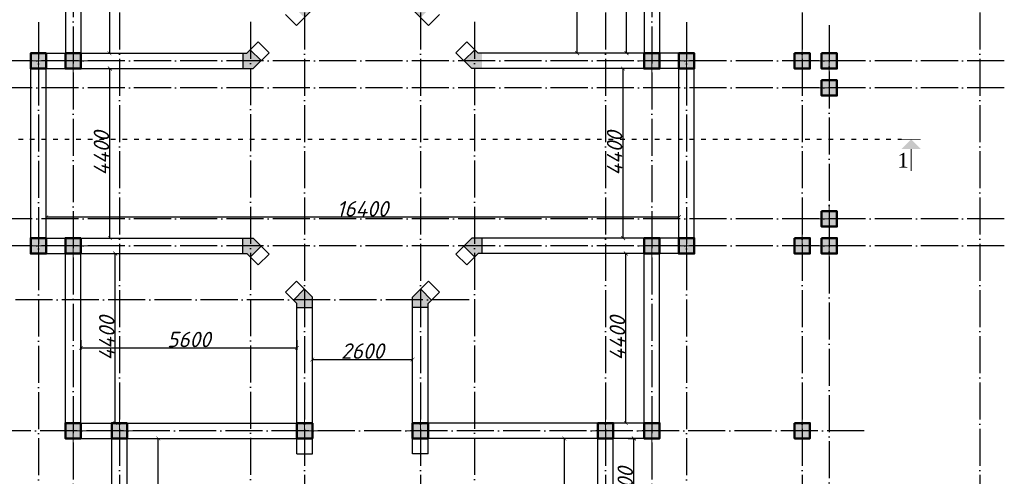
# Model space of a CAD drawing. Header units: millimetres. Extents: x 1112040 to 6903494, y -332921 to -150905.
# Tile 20 of 150: x 1410563 to 1436088, y -201033 to -189180. Entities that reach past the tile are written whole.
import ezdxf

# ---------------------------------------------------------------- set-up
doc = ezdxf.new("R2010")
doc.units = ezdxf.units.MM
doc.linetypes.add('ACAD_ISO03W100', pattern=[30, 12, -18])
doc.linetypes.add('ACAD_ISO04W100', pattern=[30, 24, -3, 0, -3])
doc.layers.add('kolonn', color=7, linetype='Continuous')
doc.layers.add('os', color=253, linetype='Continuous')
doc.styles.add('RomanS', font='times.ttf')
doc.styles.get("Standard").update_dxf_attribs({"font": 'isocpeui.ttf'})
doc.dimstyles.new('ISO-25', dxfattribs={"dimtxt": 400, "dimasz": 100, "dimexe": 50, "dimexo": 50, "dimgap": 20, "dimtad": 1, "dimdec": 0, "dimtxsty": 'Standard', "dimblk": 'ARCHTICK', "dimcen": 20, "dimclrd": 1, "dimclre": 1, "dimadec": 0, "dimazin": 0, "dimtfac": 1, "dimtdec": 0, "dimtmove": 0, "dimatfit": 3, "dimldrblk": 'ARCHTICK', "dimfxl": 1, "dimarcsym": 0})

# ---------------------------------------------------------------- blocks, each defined once
blk = doc.blocks.new('ghsdd')
at = {"ltscale": 50}
h = blk.add_hatch(color=256, dxfattribs=at)
h.paths.add_polyline_path([(0, 200), (-200, 200), (-200, 0), (0, 0)])
h.paths.add_polyline_path([(200, 0), (200, 200), (0, 200), (0, 0)])
h.paths.add_polyline_path([(0, 0), (-200, 0), (-200, -200), (0, -200)])
h.paths.add_polyline_path([(0, 0), (0, -200), (200, -200), (200, 0)])
at = {"lineweight": 0}
for p, q in [((0, -374), (0, 374)), ((-374, 0), (374, 0))]:
    blk.add_line(p, q, dxfattribs=at)
at = {"lineweight": 50, "ltscale": 50}
blk.add_lwpolyline([(200, 200), (200, -200), (-200, -200), (-200, 200), (200, 200)], dxfattribs=at)
blk = doc.blocks.new('_ArchTick')
at = {"color": 0, "linetype": 'ByBlock', "const_width": 0.15}
blk.add_lwpolyline([(-0.5, -0.5), (0.5, 0.5)], dxfattribs=at)
blk = doc.blocks.new('*D2375')
at = {"color": 1, "lineweight": -2, "transparency": 16777216}
for p, q in [((1413039, -195250), (1413090, -195250)), ((1413040, -199650), (1413040, -195250)), ((1413039, -199650), (1413090, -199650))]:
    blk.add_line(p, q, dxfattribs=at)
at = {"color": 1, "lineweight": -2, "transparency": 16777216, "xscale": 100, "yscale": 100, "zscale": 100}
for p, rotation in [((1413040, -195250), 90), ((1413040, -199650), 270)]:
    blk.add_blockref('_ArchTick', p, dxfattribs=dict(at, rotation=rotation))
at = {"color": 0, "transparency": 16777216, "insert": (1412820, -197450), "char_height": 400, "attachment_point": 5, "rotation": 90}
blk.add_mtext('4400', dxfattribs=at)
blk = doc.blocks.new('*D2376')
at = {"color": 1, "lineweight": -2, "transparency": 16777216}
for p, q in [((1412150, -197500), (1412150, -197751)), ((1417750, -197500), (1417750, -197751)), ((1412150, -197701), (1417750, -197701))]:
    blk.add_line(p, q, dxfattribs=at)
at = {"color": 1, "lineweight": -2, "transparency": 16777216, "xscale": 100, "yscale": 100, "zscale": 100, "rotation": 180}
blk.add_blockref('_ArchTick', (1412150, -197701), dxfattribs=at)
at = {"color": 1, "lineweight": -2, "transparency": 16777216, "xscale": 100, "yscale": 100, "zscale": 100}
blk.add_blockref('_ArchTick', (1417750, -197701), dxfattribs=at)
at = {"color": 0, "transparency": 16777216, "insert": (1414950, -197481), "char_height": 400, "attachment_point": 5}
blk.add_mtext('5600', dxfattribs=at)
blk = doc.blocks.new('*D2368')
at = {"color": 1, "lineweight": -2, "transparency": 16777216}
for p, q in [((1418150, -198029), (1418150, -197952)), ((1418150, -198002), (1420750, -198002)), ((1420750, -198029), (1420750, -197952))]:
    blk.add_line(p, q, dxfattribs=at)
at = {"color": 1, "lineweight": -2, "transparency": 16777216, "xscale": 100, "yscale": 100, "zscale": 100, "rotation": 180}
blk.add_blockref('_ArchTick', (1418150, -198002), dxfattribs=at)
at = {"color": 1, "lineweight": -2, "transparency": 16777216, "xscale": 100, "yscale": 100, "zscale": 100}
blk.add_blockref('_ArchTick', (1420750, -198002), dxfattribs=at)
at = {"color": 0, "transparency": 16777216, "insert": (1419450, -197782), "char_height": 400, "attachment_point": 5}
blk.add_mtext('2600', dxfattribs=at)
blk = doc.blocks.new('*D2370')
at = {"color": 1, "lineweight": -2, "transparency": 16777216}
for p, q in [((1426351, -195250), (1426227, -195250)), ((1426277, -199650), (1426277, -195250)), ((1426351, -199650), (1426227, -199650))]:
    blk.add_line(p, q, dxfattribs=at)
at = {"color": 1, "lineweight": -2, "transparency": 16777216, "xscale": 100, "yscale": 100, "zscale": 100}
for p, rotation in [((1426277, -195250), 90), ((1426277, -199650), 270)]:
    blk.add_blockref('_ArchTick', p, dxfattribs=dict(at, rotation=rotation))
at = {"color": 0, "transparency": 16777216, "insert": (1426057, -197450), "char_height": 400, "attachment_point": 5, "rotation": 90}
blk.add_mtext('4400', dxfattribs=at)
blk = doc.blocks.new('*D2371')
at = {"color": 1, "lineweight": -2, "transparency": 16777216}
for p, q in [((1426227, -190450), (1426155, -190450)), ((1426205, -194850), (1426205, -190450)), ((1426227, -194850), (1426155, -194850))]:
    blk.add_line(p, q, dxfattribs=at)
at = {"color": 1, "lineweight": -2, "transparency": 16777216, "xscale": 100, "yscale": 100, "zscale": 100}
for p, rotation in [((1426205, -190450), 90), ((1426205, -194850), 270)]:
    blk.add_blockref('_ArchTick', p, dxfattribs=dict(at, rotation=rotation))
at = {"color": 0, "transparency": 16777216, "insert": (1425985, -192650), "char_height": 400, "attachment_point": 5, "rotation": 90}
blk.add_mtext('4400', dxfattribs=at)
blk = doc.blocks.new('*D2199')
at = {"color": 1, "lineweight": -2, "transparency": 16777216}
for p, q in [((1411250, -194300), (1411250, -194258)), ((1427650, -194308), (1411250, -194308)), ((1427650, -194300), (1427650, -194258))]:
    blk.add_line(p, q, dxfattribs=at)
at = {"color": 1, "lineweight": -2, "transparency": 16777216, "xscale": 100, "yscale": 100, "zscale": 100, "rotation": 180}
blk.add_blockref('_ArchTick', (1411250, -194308), dxfattribs=at)
at = {"color": 1, "lineweight": -2, "transparency": 16777216, "xscale": 100, "yscale": 100, "zscale": 100}
blk.add_blockref('_ArchTick', (1427650, -194308), dxfattribs=at)
at = {"color": 0, "transparency": 16777216, "insert": (1419450, -194088), "char_height": 400, "attachment_point": 5}
blk.add_mtext('16400', dxfattribs=at)
blk = doc.blocks.new('*D2195')
at = {"color": 1, "lineweight": -2, "transparency": 16777216}
for p, q in [((1426341, -200050), (1426532, -200050)), ((1426482, -202650), (1426482, -200050)), ((1426341, -202650), (1426532, -202650))]:
    blk.add_line(p, q, dxfattribs=at)
at = {"color": 1, "lineweight": -2, "transparency": 16777216, "xscale": 100, "yscale": 100, "zscale": 100}
for p, rotation in [((1426482, -200050), 90), ((1426482, -202650), 270)]:
    blk.add_blockref('_ArchTick', p, dxfattribs=dict(at, rotation=rotation))
at = {"color": 0, "transparency": 16777216, "insert": (1426262, -201350), "char_height": 400, "attachment_point": 5, "rotation": 90}
blk.add_mtext('2600', dxfattribs=at)
blk = doc.blocks.new('*D2385')
at = {"color": 1, "lineweight": -2, "transparency": 16777216}
for p, q in [((1424683, -205150), (1424683, -200050)), ((1424733, -200050), (1424733, -200050)), ((1424733, -205150), (1424733, -205150))]:
    blk.add_line(p, q, dxfattribs=at)
at = {"color": 1, "lineweight": -2, "transparency": 16777216, "xscale": 100, "yscale": 100, "zscale": 100}
for p, rotation in [((1424683, -200050), 90), ((1424683, -205150), 270)]:
    blk.add_blockref('_ArchTick', p, dxfattribs=dict(at, rotation=rotation))
at = {"color": 0, "transparency": 16777216, "insert": (1424463, -202600), "char_height": 400, "attachment_point": 5, "rotation": 90}
blk.add_mtext('5100', dxfattribs=at)
blk = doc.blocks.new('*D2388')
at = {"color": 1, "lineweight": -2, "transparency": 16777216}
for p, q in [((1414154, -200050), (1414205, -200050)), ((1414155, -205150), (1414155, -200050)), ((1414154, -205150), (1414205, -205150))]:
    blk.add_line(p, q, dxfattribs=at)
at = {"color": 1, "lineweight": -2, "transparency": 16777216, "xscale": 100, "yscale": 100, "zscale": 100}
for p, rotation in [((1414155, -200050), 90), ((1414155, -205150), 270)]:
    blk.add_blockref('_ArchTick', p, dxfattribs=dict(at, rotation=rotation))
at = {"color": 0, "transparency": 16777216, "insert": (1413935, -202600), "char_height": 400, "attachment_point": 5, "rotation": 90}
blk.add_mtext('5100', dxfattribs=at)
blk = doc.blocks.new('*D2389')
at = {"color": 1, "lineweight": -2, "transparency": 16777216}
for p, q in [((1426293, -190050), (1426293, -185650)), ((1426329, -185650), (1426343, -185650)), ((1426329, -190050), (1426343, -190050))]:
    blk.add_line(p, q, dxfattribs=at)
at = {"color": 1, "lineweight": -2, "transparency": 16777216, "xscale": 100, "yscale": 100, "zscale": 100}
for p, rotation in [((1426293, -185650), 90), ((1426293, -190050), 270)]:
    blk.add_blockref('_ArchTick', p, dxfattribs=dict(at, rotation=rotation))
at = {"color": 0, "transparency": 16777216, "insert": (1426073, -187850), "char_height": 400, "attachment_point": 5, "rotation": 90}
blk.add_mtext('4400', dxfattribs=at)
blk = doc.blocks.new('*D2406')
at = {"color": 1, "lineweight": -2, "transparency": 16777216}
for p, q in [((1412902, -194850), (1412902, -190450)), ((1412913, -190450), (1412952, -190450)), ((1412913, -194850), (1412952, -194850))]:
    blk.add_line(p, q, dxfattribs=at)
at = {"color": 1, "lineweight": -2, "transparency": 16777216, "xscale": 100, "yscale": 100, "zscale": 100}
for p, rotation in [((1412902, -190450), 90), ((1412902, -194850), 270)]:
    blk.add_blockref('_ArchTick', p, dxfattribs=dict(at, rotation=rotation))
at = {"color": 0, "transparency": 16777216, "insert": (1412682, -192650), "char_height": 400, "attachment_point": 5, "rotation": 90}
blk.add_mtext('4400', dxfattribs=at)
blk = doc.blocks.new('*D2407')
at = {"color": 1, "lineweight": -2, "transparency": 16777216}
for p, q in [((1412826, -185650), (1412939, -185650)), ((1412889, -185650), (1412889, -190050)), ((1412826, -190050), (1412939, -190050))]:
    blk.add_line(p, q, dxfattribs=at)
at = {"color": 1, "lineweight": -2, "transparency": 16777216, "xscale": 100, "yscale": 100, "zscale": 100}
for p, rotation in [((1412889, -185650), 90), ((1412889, -190050), 270)]:
    blk.add_blockref('_ArchTick', p, dxfattribs=dict(at, rotation=rotation))
at = {"color": 0, "transparency": 16777216, "insert": (1412669, -187850), "char_height": 400, "attachment_point": 5, "rotation": 90}
blk.add_mtext('4400', dxfattribs=at)
blk = doc.blocks.new('*D2411')
at = {"color": 1, "lineweight": -2, "transparency": 16777216}
for p, q in [((1425014, -190050), (1425014, -182650)), ((1425064, -182650), (1425064, -182650)), ((1425064, -190050), (1425064, -190050))]:
    blk.add_line(p, q, dxfattribs=at)
at = {"color": 1, "lineweight": -2, "transparency": 16777216, "xscale": 100, "yscale": 100, "zscale": 100}
for p, rotation in [((1425014, -182650), 90), ((1425014, -190050), 270)]:
    blk.add_blockref('_ArchTick', p, dxfattribs=dict(at, rotation=rotation))
at = {"color": 0, "transparency": 16777216, "insert": (1424792, -186350), "char_height": 400, "attachment_point": 5, "rotation": 90}
blk.add_mtext('7400', dxfattribs=at)

msp = doc.modelspace()

# ---------------------------------------------------------------- hatches: boundary and pattern name
msp.add_hatch(color=256).paths.add_polyline_path([(1433929.4, -192540.6), (1433672.1, -192283.2), (1433414.7, -192540.6)])
at = {"layer": 'kolonn'}
h = msp.add_hatch(color=256, dxfattribs=at)
h.paths.add_polyline_path([(1417749.8, -188650.4), (1417749.8, -188750.4), (1417658.4, -188841.9), (1417941.2, -189124.7), (1418149.8, -188916.1), (1418149.8, -188650.4)])
h.paths.add_polyline_path([(1420958.4, -189124.7), (1421241.2, -188841.9), (1421149.8, -188750.4), (1421149.8, -188650.4), (1420749.8, -188650.4), (1420749.8, -188916.1)])
h.paths.add_polyline_path([(1422549.8, -190050.4), (1422449.8, -190050.4), (1422358.4, -189959), (1422075.5, -190241.9), (1422284.1, -190450.4), (1422549.8, -190450.4)])
h.paths.add_polyline_path([(1422549.8, -194850.4), (1422284.1, -194850.4), (1422075.5, -195059), (1422358.4, -195341.9), (1422449.8, -195250.4), (1422549.8, -195250.4)])
h.paths.add_polyline_path([(1421149.8, -196650.4), (1421149.8, -196550.4), (1421241.2, -196459), (1420958.4, -196176.2), (1420749.8, -196384.8), (1420749.8, -196650.4)])
h.paths.add_polyline_path([(1417658.4, -196459), (1417749.8, -196550.4), (1417749.8, -196650.4), (1418149.8, -196650.4), (1418149.8, -196384.8), (1417941.2, -196176.2)])
h.paths.add_polyline_path([(1416349.8, -195250.4), (1416449.8, -195250.4), (1416541.2, -195341.9), (1416824.1, -195059), (1416615.5, -194850.4), (1416349.8, -194850.4)])
h.paths.add_polyline_path([(1416541.2, -189959), (1416449.8, -190050.4), (1416349.8, -190050.4), (1416349.8, -190450.4), (1416615.5, -190450.4), (1416824.1, -190241.9)])

# ---------------------------------------------------------------- linework, layer by layer
at = {"lineweight": 30}
for p, q in [((1411749.8, -185250.4), (1411749.8, -190050.4)), ((1427149.8, -185250.4), (1427149.8, -190050.4)), ((1412149.8, -185650.4), (1412149.8, -190450.4)), ((1426749.8, -185650.4), (1426749.8, -190050.4)), ((1417453.4, -189046.9), (1417736.2, -189329.7)), ((1417736.2, -189329.7), (1418149.8, -188916.1)), ((1421163.4, -189329.7), (1420749.8, -188916.1)), ((1421446.3, -189046.9), (1421163.4, -189329.7)), ((1416449.8, -190050.4), (1416746.3, -189754)), ((1416746.3, -189754), (1417029.1, -190036.8)), ((1422153.4, -189754), (1421870.5, -190036.8)), ((1422449.8, -190050.4), (1422153.4, -189754)), ((1410849.8, -190050.4), (1416349.8, -190050.4)), ((1410849.8, -195250.4), (1410849.8, -190050.4)), ((1416349.8, -190050.4), (1416449.8, -190050.4)), ((1416349.8, -190050.4), (1416349.8, -190450.4)), ((1416541.2, -189959), (1416824.1, -190241.9)), ((1416615.5, -190450.4), (1417029.1, -190036.8)), ((1422284.1, -190450.4), (1421870.5, -190036.8)), ((1422358.4, -189959), (1422075.5, -190241.9)), ((1426749.8, -190050.4), (1422449.8, -190050.4)), ((1422549.8, -190050.4), (1422449.8, -190050.4)), ((1428049.8, -190050.4), (1427149.8, -190050.4)), ((1428049.8, -195250.4), (1428049.8, -190050.4)), ((1411249.8, -190450.4), (1416615.5, -190450.4)), ((1411249.8, -194850.4), (1411249.8, -190450.4)), ((1427649.8, -190450.4), (1422284.1, -190450.4)), ((1427649.8, -194850.4), (1427649.8, -190450.4)), ((1411249.8, -194850.4), (1416615.5, -194850.4)), ((1416349.8, -195250.4), (1416349.8, -194850.4)), ((1416615.5, -194850.4), (1417029.1, -195264)), ((1422284.1, -194850.4), (1421870.5, -195264)), ((1427649.8, -194850.4), (1422284.1, -194850.4)), ((1422549.8, -195250.4), (1422549.8, -194850.4)), ((1410849.8, -195250.4), (1411749.8, -195250.4)), ((1411749.8, -200050.4), (1411749.8, -195250.4)), ((1412149.8, -199650.4), (1412149.8, -195250.4)), ((1412149.8, -195250.4), (1416449.8, -195250.4)), ((1416449.8, -195250.4), (1416746.3, -195546.9)), ((1416541.2, -195341.9), (1416824.1, -195059)), ((1416746.3, -195546.9), (1417029.1, -195264)), ((1422153.4, -195546.9), (1421870.5, -195264)), ((1422358.4, -195341.9), (1422075.5, -195059)), ((1422449.8, -195250.4), (1422153.4, -195546.9)), ((1426749.8, -195250.4), (1422449.8, -195250.4)), ((1426749.8, -199650.4), (1426749.8, -195250.4)), ((1428049.8, -195250.4), (1427149.8, -195250.4)), ((1427149.8, -200050.4), (1427149.8, -195250.4)), ((1417453.4, -196254), (1417736.2, -195971.1)), ((1417736.2, -195971.1), (1418149.8, -196384.8)), ((1421163.4, -195971.1), (1420749.8, -196384.8)), ((1421446.3, -196254), (1421163.4, -195971.1)), ((1417453.4, -196254), (1417749.8, -196550.4)), ((1417658.4, -196459), (1417941.2, -196176.2)), ((1421241.2, -196459), (1420958.4, -196176.2)), ((1421446.3, -196254), (1421149.8, -196550.4)), ((1418149.8, -200450.4), (1418149.8, -196384.8)), ((1420749.8, -200450.4), (1420749.8, -196384.8)), ((1417749.8, -200450.4), (1417749.8, -196550.4)), ((1417749.8, -196650.4), (1418149.8, -196650.4)), ((1421149.8, -196650.4), (1420749.8, -196650.4)), ((1421149.8, -200450.4), (1421149.8, -196550.4)), ((1412149.8, -199650.4), (1417749.8, -199650.4)), ((1426749.8, -199650.4), (1421149.8, -199650.4)), ((1411749.8, -200050.4), (1412949.8, -200050.4)), ((1412949.8, -202650.4), (1412949.8, -200050.4)), ((1413349.8, -205150.4), (1413349.8, -200050.4)), ((1413349.8, -200050.4), (1417749.8, -200050.4)), ((1425549.8, -200050.4), (1421149.8, -200050.4)), ((1425549.8, -205150.4), (1425549.8, -200050.4)), ((1427149.8, -200050.4), (1425949.8, -200050.4)), ((1425949.8, -202650.4), (1425949.8, -200050.4)), ((1417749.8, -200450.4), (1418149.8, -200450.4)), ((1421149.8, -200450.4), (1420749.8, -200450.4))]:
    msp.add_line(p, q, dxfattribs=at)
at = {"color": 1, "linetype": 'ACAD_ISO03W100', "ltscale": 10}
msp.add_line((1406029.2, -192283.2), (1433422.1, -192283.2), dxfattribs=at)
at = {"lineweight": 30}
for points in [[(1430649.8, -190450.4), (1431049.8, -190450.4), (1431049.8, -190050.4), (1430649.8, -190050.4)], [(1431349.8, -190450.4), (1431749.8, -190450.4), (1431749.8, -190050.4), (1431349.8, -190050.4)], [(1431349.8, -191150.4), (1431749.8, -191150.4), (1431749.8, -190750.4), (1431349.8, -190750.4)], [(1431349.8, -194150.4), (1431749.8, -194150.4), (1431749.8, -194550.4), (1431349.8, -194550.4)], [(1430649.8, -194850.4), (1431049.8, -194850.4), (1431049.8, -195250.4), (1430649.8, -195250.4)], [(1431349.8, -194850.4), (1431749.8, -194850.4), (1431749.8, -195250.4), (1431349.8, -195250.4)], [(1430649.8, -199650.4), (1431049.8, -199650.4), (1431049.8, -200050.4), (1430649.8, -200050.4)]]:
    msp.add_lwpolyline(points, close=True, dxfattribs=at)
for points, const_width in [([(1433922.1, -192283.2), (1433422.1, -192283.2)], 15), ([(1433672.1, -192540.6), (1433672.1, -193111.2)], 25)]:
    msp.add_lwpolyline(points, dxfattribs=dict(const_width=const_width))
at = {"layer": 'os', "linetype": 'ACAD_ISO04W100', "ltscale": 40}
for p, q in [((1413149.8, -163794.2), (1413149.8, -225017.9)), ((1417949.8, -163794.2), (1417949.8, -229477.9)), ((1420949.8, -163794.2), (1420949.8, -229477.9)), ((1425749.8, -163794.2), (1425749.8, -225017.9)), ((1430849.8, -163794.2), (1430849.8, -225017.9)), ((1435449.8, -163794.2), (1435449.8, -225017.9)), ((1411949.8, -184553.2), (1411949.8, -225017.9)), ((1426949.8, -184553.2), (1426949.8, -225017.9)), ((1411049.8, -189244.5), (1411049.8, -225017.9)), ((1416549.8, -189235.1), (1416549.8, -229477.9)), ((1422349.8, -189235.1), (1422349.8, -229477.9)), ((1427849.8, -189244.5), (1427849.8, -225017.9)), ((1431549.8, -189323), (1431549.8, -225017.9)), ((1436088, -190250.4), (1373599.9, -190250.4)), ((1436088, -190950.4), (1373599.9, -190950.4)), ((1436088, -194350.4), (1373599.9, -194350.4)), ((1436088, -195050.4), (1373599.9, -195050.4)), ((1422214.6, -196450.4), (1373599.9, -196450.4)), ((1432456.1, -199850.4), (1373599.9, -199850.4))]:
    msp.add_line(p, q, dxfattribs=at)

# ---------------------------------------------------------------- block references
at = {"layer": 'kolonn'}
for p in [(1411049.8, -190250.4), (1411949.8, -190250.4), (1411049.8, -195050.4), (1411949.8, -195050.4), (1411949.8, -199850.4), (1413149.8, -199850.4), (1417949.8, -199850.4)]:
    msp.add_blockref('ghsdd', p, dxfattribs=at)
at = {"layer": 'kolonn', "xscale": -1}
for p in [(1426949.8, -190250.4), (1427849.8, -190250.4), (1430849.8, -190250.4), (1431549.8, -190250.4), (1431549.8, -190950.4), (1431549.8, -194350.4), (1426949.8, -195050.4), (1427849.8, -195050.4), (1430849.8, -195050.4), (1431549.8, -195050.4), (1420949.8, -199850.4), (1425749.8, -199850.4), (1426949.8, -199850.4), (1430849.8, -199850.4)]:
    msp.add_blockref('ghsdd', p, dxfattribs=at)

# ---------------------------------------------------------------- texts
at = {"color": 1, "style": 'RomanS'}
msp.add_text('1', height=379.7, dxfattribs=at).set_placement((1433319.1, -193018.8))

# ---------------------------------------------------------------- dimensions: what is measured, and where the dimension line sits
for base, p1, p2, picture, middle in [((1425014.4, -182650.4), (1425014.4, -190050.4), (1425014.4, -182650.4), '*D2411', (1424791.8, -186350.4)), ((1412888.6, -190050.4), (1412776.2, -185650.4), (1412776.2, -190050.4), '*D2407', (1412668.6, -187850.4)), ((1426293.4, -185650.4), (1426279, -190050.4), (1426279, -185650.4), '*D2389', (1426073.4, -187850.4)), ((1412902, -190450.4), (1412863.2, -194850.4), (1412863.2, -190450.4), '*D2406', (1412682, -192650.4)), ((1426205.4, -190450.4), (1426276.7, -194850.4), (1426276.7, -190450.4), '*D2371', (1425985.4, -192650.4)), ((1413040.2, -195250.4), (1412989.2, -199650.4), (1412989.2, -195250.4), '*D2375', (1412820.2, -197450.4)), ((1426276.7, -195250.4), (1426400.9, -199650.4), (1426400.9, -195250.4), '*D2370', (1426056.7, -197450.4)), ((1414155.3, -200050.4), (1414104.4, -205150.4), (1414104.4, -200050.4), '*D2388', (1413935.3, -202600.4)), ((1424682.6, -200050.4), (1424682.6, -205150.4), (1424682.6, -200050.4), '*D2385', (1424462.6, -202600.4)), ((1426482.4, -200050.4), (1426291.1, -202650.4), (1426291.1, -200050.4), '*D2195', (1426262.4, -201350.4))]:
    dim = msp.add_linear_dim(base=base, p1=p1, p2=p2, angle=90, dimstyle='ISO-25')
    dim.commit()
    dim.dimension.update_dxf_attribs({"geometry": picture, "text_midpoint": middle})
for base, p1, p2, picture, middle in [((1411249.8, -194307.6), (1427649.8, -194350.4), (1411249.8, -194350.4), '*D2199', (1419449.8, -194087.6)), ((1417749.8, -197701.4), (1412149.8, -197450.4), (1417749.8, -197450.4), '*D2376', (1414949.8, -197481.4)), ((1420749.8, -198002.4), (1418149.8, -198078.8), (1420749.8, -198078.8), '*D2368', (1419449.8, -197782.4))]:
    dim = msp.add_linear_dim(base=base, p1=p1, p2=p2, dimstyle='ISO-25')
    dim.commit()
    dim.dimension.update_dxf_attribs({"geometry": picture, "text_midpoint": middle})

doc.saveas('drawing.dxf')
